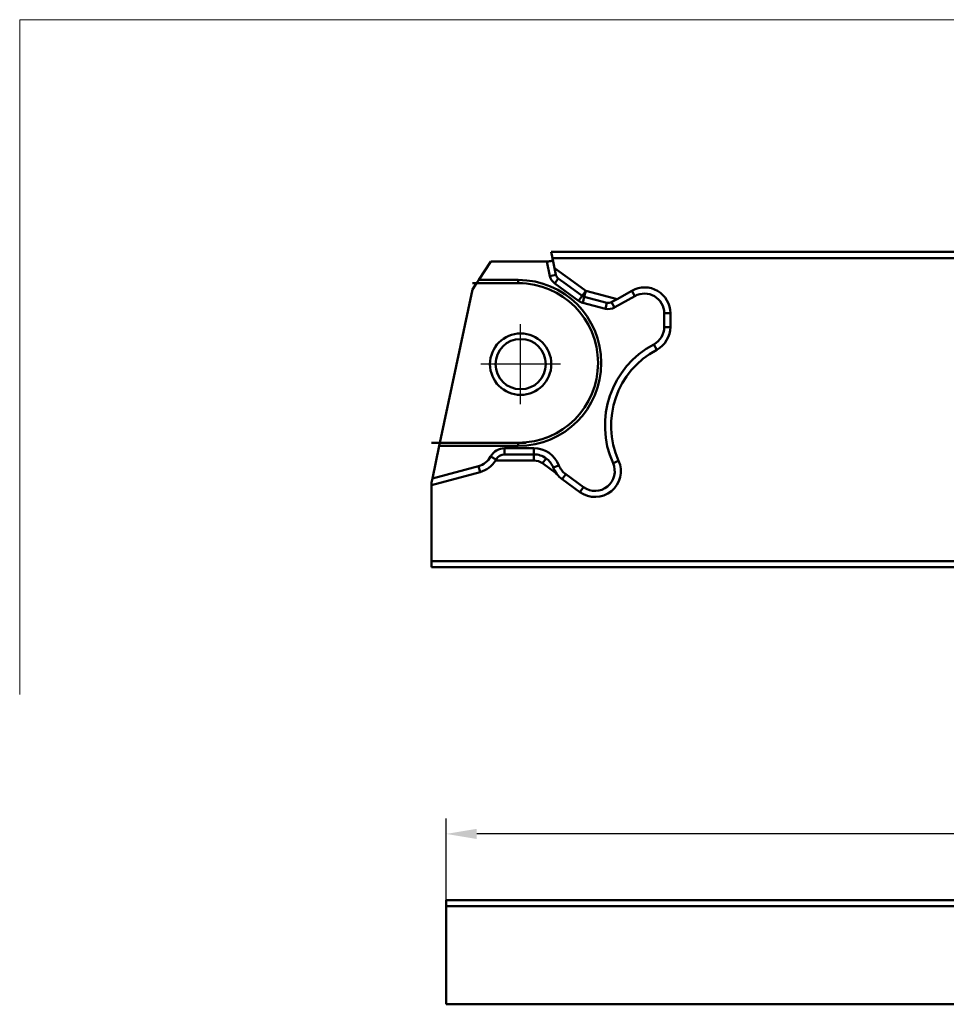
# Model space of a CAD drawing. Header units: millimetres. Extents: x -125 to 106, y -56 to 76.
# Tile 1 of 7: x -125 to -49, y -4 to 76. Entities that reach past the tile are written whole.
import ezdxf

# ---------------------------------------------------------------- set-up
doc = ezdxf.new("R2010")
doc.units = ezdxf.units.MM
doc.header["$PDMODE"] = 1
doc.linetypes.add('CENTER2', pattern=[28.575, 19.05, -3.175, 3.175, -3.175])
doc.layers.get('DEFPOINTS').update_dxf_attribs({"linetype": 'CONTINUOUS', "lineweight": 25})
for name, color, linetype, lineweight in [('INFTOTAL', 9, 'CONTINUOUS', 18), ('SK1', 4, 'CONTINUOUS', 50), ('SK2', 7, 'CONTINUOUS', 25), ('SKVIEW1', 4, 'CONTINUOUS', 50), ('SKVIEW4', 2, 'CENTER2', 25)]:
    doc.layers.add(name, color=color, linetype=linetype, lineweight=lineweight)
doc.styles.get("Standard").update_dxf_attribs({"font": 'monos.ttf'})
doc.dimstyles.get("Standard").update_dxf_attribs({"dimtxt": 3.5, "dimasz": 2.5, "dimexe": 1.25, "dimexo": 0, "dimtad": 1, "dimzin": 1, "dimdsep": 46, "dimtxsty": 'STANDARD', "dimcen": 0, "dimazin": 0, "dimtfac": 1, "dimtofl": 0, "dimtmove": 0, "dimatfit": 3, "dimfxl": 1, "dimarcsym": 0})

# ---------------------------------------------------------------- blocks, each defined once
blk = doc.blocks.new('*D7')
at = {"layer": 'DEFPOINTS', "color": 0}
for p in [(-90.113, 9.389), (-90.113, 4), (19.887, 4)]:
    blk.add_point(p, dxfattribs=at)
at = {"layer": 'SK2', "color": 0, "lineweight": -2}
for p, q in [((-90.113, 4), (-90.113, 10.639)), ((19.887, 4), (19.887, 10.639)), ((17.387, 9.389), (-87.613, 9.389))]:
    blk.add_line(p, q, dxfattribs=at)
at = {"layer": 'SK2', "color": 0}
for points in [[(-87.613, 9.805), (-87.613, 8.972), (-90.113, 9.389)], [(17.387, 9.805), (17.387, 8.972), (19.887, 9.389)]]:
    blk.add_solid(points, dxfattribs=at)
at = {"layer": 'SK2', "color": 0, "insert": (-35.113, 11.825), "char_height": 3.5, "attachment_point": 5}
blk.add_mtext('110.00', dxfattribs=at)

msp = doc.modelspace()

# ---------------------------------------------------------------- linework, layer by layer
at = {"layer": 'INFTOTAL'}
for p, q in [((-27.338, 75.758), (-124.865, 75.758)), ((-124.865, 75.758), (-124.865, 20.765))]:
    msp.add_line(p, q, dxfattribs=at)
at = {"layer": 'SK1'}
for p, q in [((-90.113, 4), (-90.113, 3.5)), ((-90.113, 4), (0, 4)), ((-90.113, 4), (-90.113, 3.5)), ((-90.113, 4), (0, 4)), ((-90.113, -4.5), (-90.113, 3.5)), ((-90.113, 3.5), (0, 3.5)), ((-90.113, -4.5), (-90.113, 3.5)), ((-90.113, 3.5), (0, 3.5)), ((-90.113, -4.5), (0, -4.5))]:
    msp.add_line(p, q, dxfattribs=at)
at = {"layer": 'SKVIEW1'}
for p, q in [((-81.447, 56.327), (-81.554, 56.827)), ((-81.554, 56.827), (18.703, 56.827)), ((-81.447, 56.327), (-81.554, 56.827)), ((-81.554, 56.827), (18.703, 56.827)), ((-81.447, 56.327), (18.703, 56.327)), ((-81.273, 55.513), (-81.447, 56.327)), ((-81.447, 56.327), (18.703, 56.327)), ((-81.273, 55.513), (-81.447, 56.327)), ((-87.449, 54.542), (-86.47, 56.05)), ((-87.449, 54.542), (-86.47, 56.05)), ((-81.899, 56.05), (-86.47, 56.05)), ((-81.899, 56.05), (-86.47, 56.05)), ((-81.645, 54.864), (-81.899, 56.05)), ((-81.645, 54.864), (-81.899, 56.05)), ((-81.156, 54.968), (-81.273, 55.513)), ((-80.02, 54.603), (-81.273, 55.513)), ((-81.156, 54.968), (-81.273, 55.513)), ((-80.02, 54.603), (-81.273, 55.513)), ((-81.645, 54.864), (-81.156, 54.968)), ((-81.645, 54.864), (-81.156, 54.968)), ((-81.255, 54.264), (-80.961, 54.669)), ((-81.255, 54.264), (-80.961, 54.669)), ((-80.314, 54.199), (-80.961, 54.669)), ((-80.314, 54.199), (-80.961, 54.669)), ((-80.02, 54.603), (-78.717, 53.657)), ((-80.02, 54.603), (-78.717, 53.657)), ((-87.961, 54.278), (-83.879, 54.278)), ((-87.621, 54.278), (-87.949, 53.772)), ((-87.621, 54.278), (-87.949, 53.772)), ((-87.449, 54.542), (-87.621, 54.278)), ((-87.449, 54.542), (-87.621, 54.278)), ((-84.219, 54.278), (-87.621, 54.278)), ((-84.219, 54.278), (-87.621, 54.278)), ((-84.219, 54.542), (-87.449, 54.542)), ((-84.219, 54.542), (-87.449, 54.542)), ((-84.219, 54.542), (-84.219, 54.278)), ((-84.219, 54.542), (-84.219, 54.278)), ((-81.255, 54.264), (-79.305, 52.848)), ((-81.255, 54.264), (-79.305, 52.848)), ((-79.011, 53.252), (-80.314, 54.199)), ((-79.011, 53.252), (-80.314, 54.199)), ((-90.605, 41.278), (-87.949, 53.772)), ((-90.605, 41.278), (-87.949, 53.772)), ((-79.305, 52.848), (-79.011, 53.252)), ((-79.305, 52.848), (-79.011, 53.252)), ((-79.011, 53.252), (-78.717, 53.657)), ((-79.011, 53.252), (-78.717, 53.657)), ((-78.972, 52.69), (-78.845, 53.173)), ((-78.972, 52.69), (-78.845, 53.173)), ((-78.845, 53.173), (-78.717, 53.657)), ((-78.845, 53.173), (-78.717, 53.657)), ((-76.995, 52.686), (-78.845, 53.173)), ((-76.995, 52.686), (-78.845, 53.173)), ((-78.717, 53.657), (-76.867, 53.17)), ((-78.717, 53.657), (-76.867, 53.17)), ((-76.867, 53.17), (-76.171, 52.986)), ((-76.867, 53.17), (-76.171, 52.986)), ((-76.585, 52.754), (-76.171, 52.986)), ((-76.585, 52.754), (-76.171, 52.986)), ((-74.71, 53.232), (-76.341, 52.318)), ((-74.71, 53.232), (-76.341, 52.318)), ((-76.171, 52.986), (-74.954, 53.668)), ((-76.171, 52.986), (-74.954, 53.668)), ((-74.71, 53.232), (-74.954, 53.668)), ((-74.71, 53.232), (-74.954, 53.668)), ((-78.972, 52.69), (-77.122, 52.203)), ((-78.972, 52.69), (-77.122, 52.203)), ((-77.122, 52.203), (-76.995, 52.686)), ((-77.122, 52.203), (-76.995, 52.686)), ((-76.623, 52.733), (-76.585, 52.754)), ((-76.623, 52.733), (-76.585, 52.754)), ((-76.379, 52.297), (-76.623, 52.733)), ((-76.379, 52.297), (-76.623, 52.733)), ((-76.341, 52.318), (-76.379, 52.297)), ((-76.341, 52.318), (-76.379, 52.297)), ((-72.328, 50.707), (-72.328, 51.836)), ((-72.328, 51.836), (-71.828, 51.836)), ((-72.328, 50.707), (-72.328, 51.836)), ((-72.328, 51.836), (-71.828, 51.836)), ((-71.828, 51.836), (-71.828, 50.707)), ((-71.828, 51.836), (-71.828, 50.707)), ((-72.328, 50.707), (-71.828, 50.707)), ((-72.328, 50.707), (-71.828, 50.707)), ((-73.177, 49.294), (-72.942, 48.853)), ((-73.177, 49.294), (-72.942, 48.853)), ((-83.575, 41.278), (-91.306, 41.278)), ((-91.224, 38.365), (-90.661, 41.013)), ((-91.224, 38.365), (-90.661, 41.013)), ((-90.661, 41.013), (-90.605, 41.278)), ((-90.661, 41.013), (-90.605, 41.278)), ((-84.219, 41.013), (-90.661, 41.013)), ((-84.219, 41.013), (-90.661, 41.013)), ((-84.219, 41.278), (-90.605, 41.278)), ((-84.219, 41.278), (-90.605, 41.278)), ((-84.219, 41.013), (-84.219, 41.278)), ((-84.219, 41.013), (-84.219, 41.278)), ((-86.478, 40.149), (-86.039, 39.91)), ((-86.478, 40.149), (-86.039, 39.91)), ((-85.336, 40.827), (-82.954, 40.827)), ((-85.336, 40.827), (-85.336, 40.327)), ((-85.336, 40.827), (-82.954, 40.827)), ((-85.336, 40.827), (-85.336, 40.327)), ((-85.336, 40.327), (-82.954, 40.327)), ((-85.336, 40.327), (-82.954, 40.327)), ((-82.954, 40.827), (-82.954, 40.327)), ((-82.954, 40.827), (-82.954, 40.327)), ((-82.954, 40.327), (-82.954, 39.827)), ((-82.954, 40.327), (-82.954, 39.827)), ((-91.224, 38.365), (-87.468, 39.371)), ((-91.224, 38.365), (-87.468, 39.371)), ((-87.468, 39.371), (-87.339, 38.888)), ((-87.468, 39.371), (-87.339, 38.888)), ((-86.087, 39.827), (-86.039, 39.91)), ((-86.087, 39.827), (-86.039, 39.91)), ((-85.336, 39.827), (-86.087, 39.827)), ((-85.336, 39.827), (-86.087, 39.827)), ((-82.954, 39.827), (-85.336, 39.827)), ((-82.954, 39.827), (-85.336, 39.827)), ((-81.955, 40.003), (-82.248, 39.598)), ((-81.955, 40.003), (-82.248, 39.598)), ((-81.117, 38.777), (-82.248, 39.598)), ((-81.117, 38.777), (-82.248, 39.598)), ((-80.905, 39.426), (-81.371, 39.245)), ((-80.905, 39.426), (-81.371, 39.245)), ((-76.501, 39.606), (-76.045, 39.811)), ((-76.501, 39.606), (-76.045, 39.811)), ((-87.339, 38.888), (-91.297, 37.827)), ((-87.339, 38.888), (-91.297, 37.827)), ((-80.354, 38.712), (-80.648, 38.308)), ((-80.354, 38.712), (-80.648, 38.308)), ((-80.354, 38.712), (-78.901, 37.658)), ((-80.354, 38.712), (-78.901, 37.658)), ((-91.297, 38.022), (-91.224, 38.365)), ((-91.297, 38.022), (-91.224, 38.365)), ((-91.297, 37.827), (-91.297, 38.022)), ((-91.297, 37.827), (-91.297, 38.022)), ((-91.297, 31.625), (-91.297, 37.827)), ((-91.297, 31.625), (-91.297, 37.827)), ((-79.195, 37.253), (-80.648, 38.308)), ((-79.195, 37.253), (-80.648, 38.308)), ((-78.901, 37.658), (-79.195, 37.253)), ((-78.901, 37.658), (-79.195, 37.253)), ((-91.297, 31.625), (-91.297, 31.125)), ((-91.297, 31.625), (8.847, 31.625)), ((-91.297, 31.625), (-91.297, 31.125)), ((-91.297, 31.625), (8.847, 31.625)), ((-91.297, 31.125), (8.954, 31.125)), ((-91.297, 31.125), (8.954, 31.125))]:
    msp.add_line(p, q, dxfattribs=at)
msp.add_lwpolyline([(-81.416, 56.184), (-81.418, 56.165), (-81.429, 56.146), (-81.451, 56.128), (-81.482, 56.111), (-81.523, 56.096), (-81.571, 56.082), (-81.627, 56.071), (-81.689, 56.062), (-81.756, 56.055), (-81.827, 56.051), (-81.899, 56.05)], dxfattribs=at)
msp.add_lwpolyline([(-81.416, 56.184), (-81.418, 56.165), (-81.429, 56.146), (-81.451, 56.128), (-81.482, 56.111), (-81.523, 56.096), (-81.571, 56.082), (-81.627, 56.071), (-81.689, 56.062), (-81.756, 56.055), (-81.827, 56.051), (-81.899, 56.05)], dxfattribs=at)
for radius in [2.5, 2.5, 2.05, 2.05]:
    msp.add_circle((-84.029, 47.68), radius, dxfattribs=at)
for centre, radius, start, end in [((-80.667, 55.073), 1, 192.09998, 234), ((-80.667, 55.073), 1, 192.09998, 234), ((-80.667, 55.073), 0.5, 192.1, 234), ((-80.667, 55.073), 0.5, 192.1, 234), ((-84.219, 47.778), 6.765, 270, 90), ((-84.219, 47.778), 6.765, 270, 90), ((-84.219, 47.778), 6.5, 270, 90), ((-84.219, 47.778), 6.5, 270, 90), ((-73.928, 51.836), 2.1, 0, 119.24702), ((-73.928, 51.836), 2.1, 0, 119.24702), ((-78.717, 53.657), 0.5, 234, 255.25), ((-78.717, 53.657), 0.5, 234, 255.25), ((-73.928, 51.836), 1.6, 0, 119.24701), ((-73.928, 51.836), 1.6, 0, 119.24701), ((-78.717, 53.657), 1, 234, 255.25), ((-78.717, 53.657), 1, 234, 255.25), ((-76.867, 53.17), 1, 255.24998, 299.24702), ((-76.867, 53.17), 1, 255.24998, 299.24702), ((-76.867, 53.17), 0.5, 255.25, 299.24702), ((-76.867, 53.17), 0.5, 255.25, 299.24702), ((-73.927, 50.707), 1.599, 297.99547, 0), ((-73.927, 50.707), 1.599, 297.99547, 0), ((-73.927, 50.707), 2.099, 297.99547, 0), ((-73.927, 50.707), 2.099, 297.99547, 0), ((-69.656, 42.672), 7.5, 117.99547, 204.12316), ((-69.656, 42.672), 7.5, 117.99547, 204.12316), ((-69.656, 42.672), 7, 117.99547, 204.12317), ((-69.656, 42.672), 7, 117.99547, 204.12317), ((-87.883, 40.917), 1.601, 284.99604, 331.34955), ((-87.883, 40.917), 1.601, 284.99604, 331.34955), ((-85.336, 39.526), 1.301, 90, 151.34954), ((-85.336, 39.526), 1.301, 90, 151.34954), ((-85.336, 39.526), 0.801, 90, 151.34955), ((-85.336, 39.526), 0.801, 90, 151.34955), ((-82.954, 38.628), 2.199, 21.29031, 89.99999), ((-82.954, 38.628), 2.199, 21.29031, 89.99999), ((-82.954, 38.625), 1.702, 54.06172, 90), ((-82.954, 38.625), 1.702, 54.06172, 90), ((-87.883, 40.917), 2.101, 284.99604, 328.73659), ((-87.883, 40.917), 2.101, 284.99604, 328.73659), ((-82.954, 38.625), 1.202, 54.06172, 90), ((-82.954, 38.625), 1.202, 54.06172, 90), ((-82.954, 38.628), 1.699, 21.29031, 53.99666), ((-82.954, 38.628), 1.699, 21.29031, 53.99666), ((-79.414, 40.007), 1.6, 201.29031, 234.02605), ((-79.414, 40.007), 1.6, 201.29031, 234.02605), ((-77.961, 38.952), 2.1, 234.02605, 24.12317), ((-77.961, 38.952), 2.1, 234.02605, 24.12317), ((-77.961, 38.952), 1.6, 234.02604, 24.12317), ((-77.961, 38.952), 1.6, 234.02604, 24.12317), ((-79.414, 40.007), 2.1, 201.29031, 234.02605), ((-79.414, 40.007), 2.1, 201.29031, 234.02605)]:
    msp.add_arc(centre, radius, start, end, dxfattribs=at)
at = {"layer": 'SKVIEW4'}
for p, q in [((-84.029, 44.43), (-84.029, 50.93)), ((-80.779, 47.68), (-87.279, 47.68))]:
    msp.add_line(p, q, dxfattribs=at)

# ---------------------------------------------------------------- dimensions: what is measured, and where the dimension line sits
at = {"layer": 'SK2'}
dim = msp.add_linear_dim(base=(-90.113, 9.389), p1=(19.887, 4), p2=(-90.113, 4), dimstyle='STANDARD', dxfattribs=at)
dim.commit()
dim.dimension.update_dxf_attribs({"geometry": '*D7', "text_midpoint": (-35.113, 11.825)})

doc.saveas('drawing.dxf')
